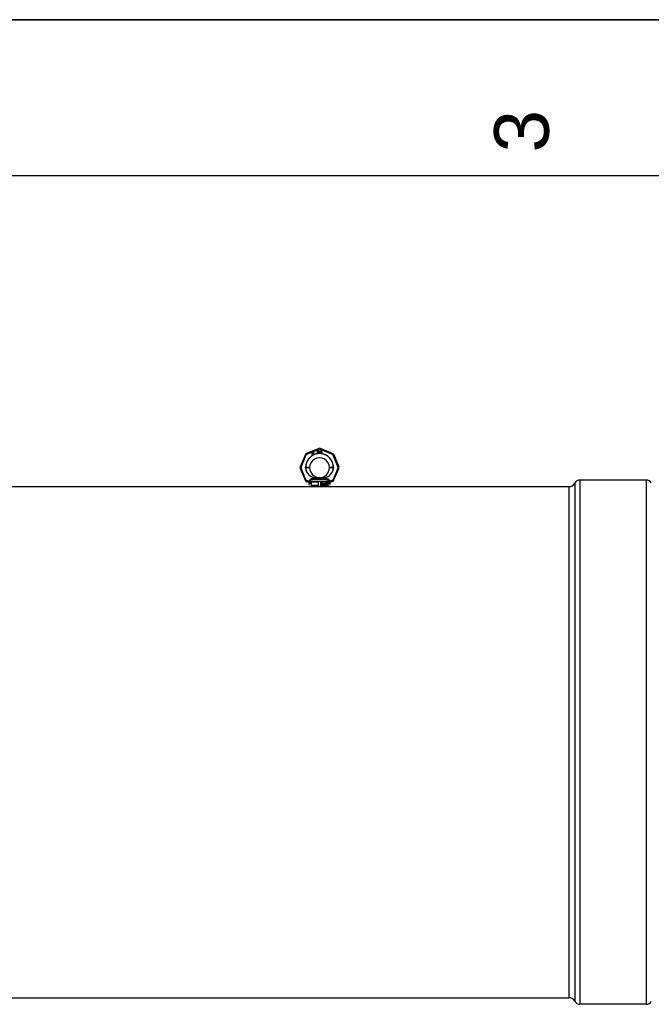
# Model space of a CAD drawing. Header units: millimetres. Extents: x 0 to 297, y 0 to 210.
# Tile 10 of 24: x 79 to 120, y 147 to 210. Entities that reach past the tile are written whole.
import ezdxf

# ---------------------------------------------------------------- set-up
doc = ezdxf.new("R2010")
doc.units = ezdxf.units.MM
doc.header["$LTSCALE"] = 16.335
doc.layers.get('0').update_dxf_attribs({"linetype": 'CONTINUOUS'})
doc.layers.add('001-M31079-X02', color=7, linetype='CONTINUOUS')
doc.layers.add('AXES_REF', color=7, linetype='CONTINUOUS')
doc.styles.add('TEXTSTYLE_2', font='arial.ttf')

# ---------------------------------------------------------------- blocks, each defined once
blk = doc.blocks.new('MARGEA4_BL0', base_point=(148.514, 105.014))
at = {"color": 7, "linetype": 'Continuous'}
for p, q in [((297.014, 210.014), (0.014, 210.014)), ((287.014, 200.014), (10.014, 200.014))]:
    blk.add_line(p, q, dxfattribs=at)
at = {"color": 7, "linetype": 'Continuous', "style": 'TEXTSTYLE_2', "oblique": 0.00002}
blk.add_text('3', height=3.5, rotation=90, dxfattribs=at).set_placement((113.139, 201.514))

msp = doc.modelspace()

# ---------------------------------------------------------------- linework, layer by layer
at = {"color": 7, "linetype": 'Continuous'}
for p, q in [((0, 210), (297, 210)), ((98.29, 180.112), (98.601, 180.112))]:
    msp.add_line(p, q, dxfattribs=at)
at = {"layer": '001-M31079-X02', "color": 9, "linetype": 'Continuous'}
for p, q in [((98.392, 182.561), (97.612, 182.238)), ((97.634, 182.187), (98.413, 182.51)), ((98.478, 182.51), (99.258, 182.187)), ((99.279, 182.238), (98.5, 182.561)), ((97.536, 182.161), (97.213, 181.382)), ((97.265, 181.362), (97.588, 182.142)), ((99.304, 182.142), (99.626, 181.362)), ((99.356, 182.161), (99.679, 181.382)), ((97.213, 181.274), (97.544, 180.473)), ((97.596, 180.499), (97.265, 181.297)), ((97.555, 181.326), (97.555, 181.336)), ((99.626, 181.297), (99.296, 180.499)), ((99.337, 181.336), (99.337, 181.326)), ((99.347, 180.473), (99.679, 181.274)), ((97.596, 180.44), (97.592, 180.44)), ((97.596, 180.499), (97.596, 180.44)), ((97.615, 180.499), (97.596, 180.499)), ((97.615, 180.44), (97.596, 180.44)), ((97.615, 180.499), (97.615, 180.44)), ((97.801, 180.437), (97.801, 180.419)), ((99.054, 180.439), (97.837, 180.439)), ((97.99, 180.578), (97.985, 180.619)), ((98.901, 180.578), (97.99, 180.578)), ((98.261, 180.647), (98.264, 180.606)), ((98.261, 180.647), (98.264, 180.606)), ((98.628, 180.606), (98.631, 180.647)), ((98.631, 180.647), (98.628, 180.606)), ((98.906, 180.619), (98.901, 180.578)), ((98.901, 180.578), (98.906, 180.619)), ((99.09, 180.419), (99.091, 180.437)), ((99.276, 180.499), (99.276, 180.44)), ((99.296, 180.499), (99.276, 180.499)), ((99.296, 180.44), (99.276, 180.44)), ((99.296, 180.499), (99.296, 180.44)), ((99.296, 180.44), (99.3, 180.44)), ((97.812, 180.271), (97.739, 180.271)), ((99.153, 180.271), (99.08, 180.271))]:
    msp.add_line(p, q, dxfattribs=at)
at = {"layer": '001-M31079-X02', "color": 7, "linetype": 'Continuous'}
for p, q in [((97.96, 182.275), (97.952, 182.176)), ((97.972, 182.282), (97.96, 182.275)), ((97.966, 182.184), (97.972, 182.254)), ((98.013, 182.211), (97.972, 182.282)), ((97.972, 182.254), (98.001, 182.204)), ((98.048, 182.273), (98.032, 182.264)), ((98.032, 182.264), (98.038, 182.253)), ((98.046, 182.3), (98.036, 182.294)), ((98.036, 182.294), (98.048, 182.273)), ((98.054, 182.263), (98.038, 182.253)), ((98.058, 182.279), (98.046, 182.3)), ((98.054, 182.263), (98.084, 182.211)), ((98.081, 182.292), (98.058, 182.279)), ((98.064, 182.269), (98.087, 182.282)), ((98.091, 182.222), (98.064, 182.269)), ((98.081, 182.292), (98.087, 182.282)), ((98.291, 182.411), (98.291, 182.269)), ((98.291, 182.411), (98.348, 182.411)), ((98.306, 182.269), (98.291, 182.269)), ((98.306, 182.351), (98.306, 182.396)), ((98.35, 182.396), (98.306, 182.396)), ((98.35, 182.351), (98.306, 182.351)), ((98.306, 182.333), (98.306, 182.269)), ((98.346, 182.333), (98.306, 182.333)), ((98.346, 182.333), (98.364, 182.269)), ((98.36, 182.408), (98.348, 182.411)), ((98.35, 182.396), (98.357, 182.393)), ((98.357, 182.354), (98.35, 182.351)), ((98.357, 182.393), (98.362, 182.387)), ((98.362, 182.36), (98.357, 182.354)), ((98.36, 182.408), (98.369, 182.399)), ((98.369, 182.345), (98.36, 182.339)), ((98.381, 182.269), (98.36, 182.339)), ((98.362, 182.387), (98.364, 182.378)), ((98.364, 182.369), (98.362, 182.36)), ((98.364, 182.378), (98.364, 182.369)), ((98.381, 182.269), (98.364, 182.269)), ((98.369, 182.399), (98.376, 182.387)), ((98.376, 182.357), (98.369, 182.345)), ((98.376, 182.387), (98.379, 182.378)), ((98.379, 182.366), (98.376, 182.357)), ((98.379, 182.378), (98.379, 182.366)), ((98.4, 182.411), (98.4, 182.318)), ((98.4, 182.411), (98.414, 182.411)), ((98.4, 182.318), (98.402, 182.303)), ((98.402, 182.303), (98.407, 182.291)), ((98.407, 182.291), (98.416, 182.279)), ((98.414, 182.411), (98.414, 182.318)), ((98.414, 182.318), (98.416, 182.306)), ((98.416, 182.306), (98.421, 182.297)), ((98.416, 182.279), (98.426, 182.272)), ((98.421, 182.297), (98.428, 182.291)), ((98.438, 182.269), (98.426, 182.272)), ((98.438, 182.288), (98.428, 182.291)), ((98.438, 182.288), (98.447, 182.288)), ((98.447, 182.269), (98.438, 182.269)), ((98.456, 182.291), (98.447, 182.288)), ((98.459, 182.272), (98.447, 182.269)), ((98.463, 182.297), (98.456, 182.291)), ((98.468, 182.279), (98.459, 182.272)), ((98.468, 182.306), (98.463, 182.297)), ((98.471, 182.318), (98.468, 182.306)), ((98.478, 182.291), (98.468, 182.279)), ((98.471, 182.411), (98.471, 182.318)), ((98.471, 182.411), (98.485, 182.411)), ((98.482, 182.303), (98.478, 182.291)), ((98.482, 182.303), (98.485, 182.318)), ((98.485, 182.411), (98.485, 182.318)), ((98.504, 182.411), (98.504, 182.269)), ((98.504, 182.411), (98.56, 182.411)), ((98.56, 182.269), (98.504, 182.269)), ((98.518, 182.288), (98.518, 182.393)), ((98.56, 182.393), (98.518, 182.393)), ((98.56, 182.288), (98.518, 182.288)), ((98.572, 182.408), (98.56, 182.411)), ((98.56, 182.393), (98.57, 182.39)), ((98.57, 182.291), (98.56, 182.288)), ((98.572, 182.272), (98.56, 182.269)), ((98.57, 182.39), (98.577, 182.384)), ((98.577, 182.297), (98.57, 182.291)), ((98.572, 182.408), (98.581, 182.402)), ((98.581, 182.279), (98.572, 182.272)), ((98.577, 182.384), (98.581, 182.375)), ((98.581, 182.306), (98.577, 182.297)), ((98.581, 182.402), (98.591, 182.39)), ((98.581, 182.375), (98.584, 182.363)), ((98.584, 182.318), (98.581, 182.306)), ((98.591, 182.291), (98.581, 182.279)), ((98.584, 182.363), (98.584, 182.318)), ((98.591, 182.39), (98.595, 182.378)), ((98.595, 182.303), (98.591, 182.291)), ((98.598, 182.363), (98.595, 182.378)), ((98.595, 182.303), (98.598, 182.318)), ((98.598, 182.363), (98.598, 182.318)), ((97.952, 182.176), (97.961, 182.16)), ((97.961, 182.16), (98.01, 182.189)), ((98.001, 182.204), (97.966, 182.184)), ((98.01, 182.189), (98.029, 182.155)), ((98.033, 182.223), (98.013, 182.211)), ((98.042, 182.207), (98.022, 182.196)), ((98.043, 182.159), (98.022, 182.196)), ((98.029, 182.155), (98.043, 182.155)), ((98.042, 182.207), (98.033, 182.223)), ((98.084, 182.211), (98.094, 182.203)), ((98.091, 182.222), (98.098, 182.215)), ((98.094, 182.203), (98.103, 182.201)), ((98.107, 182.213), (98.098, 182.215)), ((98.103, 182.201), (98.111, 182.202)), ((98.119, 182.217), (98.107, 182.213)), ((98.125, 182.206), (98.111, 182.202)), ((98.119, 182.217), (98.125, 182.206)), ((97.555, 181.336), (97.555, 181.326)), ((99.337, 181.326), (99.337, 181.336)), ((97.801, 180.437), (97.801, 180.419)), ((97.837, 180.439), (97.838, 180.42)), ((97.901, 180.394), (97.901, 180.182)), ((98.389, 180.394), (97.901, 180.394)), ((98.389, 180.182), (98.389, 180.394)), ((98.502, 180.394), (98.502, 180.182)), ((98.991, 180.394), (98.502, 180.394)), ((98.552, 180.24), (98.552, 180.339)), ((98.552, 180.339), (98.591, 180.339)), ((98.556, 180.24), (98.556, 180.339)), ((98.595, 180.336), (98.588, 180.339)), ((98.598, 180.336), (98.591, 180.339)), ((98.601, 180.33), (98.595, 180.336)), ((98.598, 180.336), (98.595, 180.336)), ((98.604, 180.33), (98.598, 180.336)), ((98.632, 180.332), (98.626, 180.324)), ((98.635, 180.332), (98.629, 180.324)), ((98.637, 180.336), (98.632, 180.332)), ((98.635, 180.332), (98.632, 180.332)), ((98.641, 180.336), (98.635, 180.332)), ((98.643, 180.339), (98.637, 180.336)), ((98.641, 180.336), (98.637, 180.336)), ((98.646, 180.339), (98.641, 180.336)), ((98.654, 180.339), (98.643, 180.339)), ((98.658, 180.336), (98.651, 180.339)), ((98.661, 180.336), (98.654, 180.339)), ((98.664, 180.33), (98.658, 180.336)), ((98.661, 180.336), (98.658, 180.336)), ((98.667, 180.33), (98.661, 180.336)), ((98.756, 180.24), (98.756, 180.339)), ((98.772, 180.339), (98.756, 180.339)), ((98.759, 180.339), (98.759, 180.24)), ((98.791, 180.25), (98.769, 180.339)), ((98.794, 180.25), (98.772, 180.339)), ((98.813, 180.339), (98.791, 180.25)), ((98.816, 180.339), (98.794, 180.25)), ((98.829, 180.339), (98.813, 180.339)), ((98.826, 180.339), (98.826, 180.24)), ((98.829, 180.24), (98.829, 180.339)), ((98.847, 180.332), (98.841, 180.324)), ((98.85, 180.332), (98.844, 180.324)), ((98.853, 180.336), (98.847, 180.332)), ((98.85, 180.332), (98.847, 180.332)), ((98.856, 180.336), (98.85, 180.332)), ((98.863, 180.339), (98.853, 180.336)), ((98.856, 180.336), (98.853, 180.336)), ((98.866, 180.339), (98.856, 180.336)), ((98.869, 180.339), (98.863, 180.339)), ((98.876, 180.336), (98.866, 180.339)), ((98.879, 180.336), (98.869, 180.339)), ((98.882, 180.332), (98.876, 180.336)), ((98.879, 180.336), (98.876, 180.336)), ((98.885, 180.332), (98.879, 180.336)), ((98.888, 180.324), (98.882, 180.332)), ((98.885, 180.332), (98.882, 180.332)), ((98.891, 180.324), (98.885, 180.332)), ((98.918, 180.336), (98.911, 180.33)), ((98.922, 180.336), (98.914, 180.33)), ((98.926, 180.339), (98.918, 180.336)), ((98.922, 180.336), (98.918, 180.336)), ((98.929, 180.339), (98.922, 180.336)), ((98.935, 180.339), (98.926, 180.339)), ((98.939, 180.336), (98.932, 180.339)), ((98.942, 180.336), (98.935, 180.339)), ((98.946, 180.33), (98.939, 180.336)), ((98.942, 180.336), (98.939, 180.336)), ((98.949, 180.33), (98.942, 180.336)), ((98.991, 180.182), (98.991, 180.394)), ((99.054, 180.439), (99.054, 180.42)), ((99.091, 180.437), (99.091, 180.419)), ((99.153, 180.112), (97.739, 180.112)), ((98.389, 180.182), (97.901, 180.182)), ((98.991, 180.182), (98.502, 180.182)), ((98.565, 180.24), (98.552, 180.24)), ((98.561, 180.328), (98.561, 180.296)), ((98.592, 180.328), (98.561, 180.328)), ((98.561, 180.296), (98.592, 180.296)), ((98.561, 180.284), (98.561, 180.24)), ((98.589, 180.284), (98.561, 180.284)), ((98.565, 180.296), (98.565, 180.328)), ((98.565, 180.284), (98.565, 180.24)), ((98.586, 180.284), (98.598, 180.24)), ((98.589, 180.328), (98.593, 180.326)), ((98.593, 180.299), (98.589, 180.296)), ((98.589, 180.284), (98.601, 180.24)), ((98.592, 180.328), (98.597, 180.326)), ((98.597, 180.299), (98.592, 180.296)), ((98.593, 180.326), (98.596, 180.322)), ((98.597, 180.326), (98.593, 180.326)), ((98.596, 180.303), (98.593, 180.299)), ((98.597, 180.299), (98.593, 180.299)), ((98.595, 180.288), (98.601, 180.292)), ((98.608, 180.24), (98.595, 180.288)), ((98.598, 180.288), (98.595, 180.288)), ((98.596, 180.322), (98.598, 180.315)), ((98.6, 180.322), (98.596, 180.322)), ((98.598, 180.309), (98.596, 180.303)), ((98.6, 180.303), (98.596, 180.303)), ((98.597, 180.326), (98.6, 180.322)), ((98.6, 180.303), (98.597, 180.299)), ((98.598, 180.309), (98.598, 180.315)), ((98.601, 180.315), (98.598, 180.315)), ((98.601, 180.309), (98.598, 180.309)), ((98.598, 180.288), (98.604, 180.292)), ((98.611, 180.24), (98.598, 180.288)), ((98.611, 180.24), (98.598, 180.24)), ((98.6, 180.322), (98.601, 180.315)), ((98.601, 180.309), (98.6, 180.303)), ((98.605, 180.322), (98.601, 180.33)), ((98.604, 180.33), (98.601, 180.33)), ((98.601, 180.315), (98.601, 180.309)), ((98.601, 180.292), (98.605, 180.301)), ((98.604, 180.292), (98.601, 180.292)), ((98.608, 180.322), (98.604, 180.33)), ((98.604, 180.292), (98.608, 180.301)), ((98.607, 180.315), (98.605, 180.322)), ((98.608, 180.322), (98.605, 180.322)), ((98.605, 180.301), (98.607, 180.307)), ((98.608, 180.301), (98.605, 180.301)), ((98.607, 180.315), (98.607, 180.307)), ((98.61, 180.315), (98.607, 180.315)), ((98.61, 180.307), (98.607, 180.307)), ((98.61, 180.315), (98.608, 180.322)), ((98.608, 180.301), (98.61, 180.307)), ((98.61, 180.315), (98.61, 180.307)), ((98.62, 180.267), (98.621, 180.259)), ((98.632, 180.267), (98.62, 180.267)), ((98.621, 180.259), (98.626, 180.248)), ((98.625, 180.259), (98.621, 180.259)), ((98.623, 180.267), (98.625, 180.259)), ((98.626, 180.324), (98.624, 180.315)), ((98.624, 180.307), (98.624, 180.315)), ((98.627, 180.315), (98.624, 180.315)), ((98.624, 180.307), (98.626, 180.299)), ((98.627, 180.307), (98.624, 180.307)), ((98.625, 180.259), (98.629, 180.248)), ((98.629, 180.324), (98.626, 180.324)), ((98.626, 180.299), (98.632, 180.29)), ((98.629, 180.299), (98.626, 180.299)), ((98.626, 180.248), (98.633, 180.242)), ((98.629, 180.248), (98.626, 180.248)), ((98.629, 180.324), (98.627, 180.315)), ((98.627, 180.315), (98.627, 180.307)), ((98.627, 180.307), (98.629, 180.299)), ((98.629, 180.299), (98.635, 180.29)), ((98.63, 180.261), (98.629, 180.267)), ((98.629, 180.248), (98.636, 180.242)), ((98.634, 180.254), (98.63, 180.261)), ((98.633, 180.261), (98.63, 180.261)), ((98.632, 180.29), (98.637, 180.286)), ((98.635, 180.29), (98.632, 180.29)), ((98.633, 180.261), (98.632, 180.267)), ((98.633, 180.313), (98.634, 180.32)), ((98.633, 180.313), (98.633, 180.309)), ((98.636, 180.313), (98.633, 180.313)), ((98.634, 180.303), (98.633, 180.309)), ((98.636, 180.309), (98.633, 180.309)), ((98.638, 180.254), (98.633, 180.261)), ((98.633, 180.242), (98.64, 180.24)), ((98.636, 180.242), (98.633, 180.242)), ((98.634, 180.32), (98.639, 180.324)), ((98.638, 180.32), (98.634, 180.32)), ((98.639, 180.299), (98.634, 180.303)), ((98.638, 180.303), (98.634, 180.303)), ((98.64, 180.252), (98.634, 180.254)), ((98.638, 180.254), (98.634, 180.254)), ((98.635, 180.29), (98.641, 180.286)), ((98.636, 180.313), (98.638, 180.32)), ((98.636, 180.309), (98.636, 180.313)), ((98.638, 180.303), (98.636, 180.309)), ((98.636, 180.242), (98.644, 180.24)), ((98.637, 180.286), (98.643, 180.284)), ((98.641, 180.286), (98.637, 180.286)), ((98.638, 180.32), (98.642, 180.324)), ((98.642, 180.299), (98.638, 180.303)), ((98.644, 180.252), (98.638, 180.254)), ((98.639, 180.324), (98.643, 180.326)), ((98.642, 180.324), (98.639, 180.324)), ((98.643, 180.296), (98.639, 180.299)), ((98.642, 180.299), (98.639, 180.299)), ((98.655, 180.252), (98.64, 180.252)), ((98.655, 180.24), (98.64, 180.24)), ((98.641, 180.286), (98.646, 180.284)), ((98.642, 180.324), (98.646, 180.326)), ((98.646, 180.296), (98.642, 180.299)), ((98.655, 180.326), (98.643, 180.326)), ((98.655, 180.296), (98.643, 180.296)), ((98.655, 180.284), (98.643, 180.284)), ((98.652, 180.326), (98.656, 180.324)), ((98.659, 180.294), (98.652, 180.296)), ((98.652, 180.284), (98.658, 180.282)), ((98.658, 180.254), (98.652, 180.252)), ((98.652, 180.24), (98.659, 180.242)), ((98.655, 180.326), (98.66, 180.324)), ((98.663, 180.294), (98.655, 180.296)), ((98.655, 180.284), (98.661, 180.282)), ((98.661, 180.254), (98.655, 180.252)), ((98.655, 180.24), (98.663, 180.242)), ((98.656, 180.324), (98.659, 180.32)), ((98.66, 180.324), (98.656, 180.324)), ((98.658, 180.282), (98.662, 180.277)), ((98.661, 180.282), (98.658, 180.282)), ((98.662, 180.259), (98.658, 180.254)), ((98.661, 180.254), (98.658, 180.254)), ((98.659, 180.32), (98.661, 180.315)), ((98.663, 180.32), (98.659, 180.32)), ((98.665, 180.29), (98.659, 180.294)), ((98.663, 180.294), (98.659, 180.294)), ((98.659, 180.242), (98.665, 180.246)), ((98.663, 180.242), (98.659, 180.242)), ((98.66, 180.324), (98.663, 180.32)), ((98.661, 180.315), (98.673, 180.315)), ((98.661, 180.282), (98.666, 180.277)), ((98.666, 180.259), (98.661, 180.254)), ((98.662, 180.277), (98.665, 180.271)), ((98.666, 180.277), (98.662, 180.277)), ((98.665, 180.265), (98.662, 180.259)), ((98.666, 180.259), (98.662, 180.259)), ((98.663, 180.32), (98.664, 180.315)), ((98.668, 180.29), (98.663, 180.294)), ((98.663, 180.242), (98.668, 180.246)), ((98.668, 180.322), (98.664, 180.33)), ((98.667, 180.33), (98.664, 180.33)), ((98.671, 180.282), (98.665, 180.29)), ((98.668, 180.29), (98.665, 180.29)), ((98.665, 180.265), (98.665, 180.271)), ((98.668, 180.271), (98.665, 180.271)), ((98.668, 180.265), (98.665, 180.265)), ((98.665, 180.246), (98.671, 180.254)), ((98.668, 180.246), (98.665, 180.246)), ((98.666, 180.277), (98.668, 180.271)), ((98.668, 180.265), (98.666, 180.259)), ((98.671, 180.322), (98.667, 180.33)), ((98.67, 180.315), (98.668, 180.322)), ((98.671, 180.322), (98.668, 180.322)), ((98.674, 180.282), (98.668, 180.29)), ((98.668, 180.271), (98.668, 180.265)), ((98.668, 180.246), (98.674, 180.254)), ((98.673, 180.315), (98.671, 180.322)), ((98.674, 180.273), (98.671, 180.282)), ((98.674, 180.282), (98.671, 180.282)), ((98.671, 180.254), (98.674, 180.263)), ((98.674, 180.254), (98.671, 180.254)), ((98.677, 180.273), (98.674, 180.282)), ((98.674, 180.273), (98.674, 180.263)), ((98.677, 180.273), (98.674, 180.273)), ((98.674, 180.254), (98.677, 180.263)), ((98.677, 180.263), (98.674, 180.263)), ((98.677, 180.263), (98.677, 180.273)), ((98.768, 180.24), (98.756, 180.24)), ((98.765, 180.317), (98.765, 180.24)), ((98.765, 180.317), (98.785, 180.24)), ((98.768, 180.317), (98.765, 180.317)), ((98.768, 180.24), (98.768, 180.317)), ((98.768, 180.317), (98.788, 180.24)), ((98.8, 180.24), (98.785, 180.24)), ((98.794, 180.25), (98.791, 180.25)), ((98.797, 180.24), (98.817, 180.317)), ((98.8, 180.24), (98.821, 180.317)), ((98.817, 180.24), (98.817, 180.317)), ((98.821, 180.317), (98.817, 180.317)), ((98.829, 180.24), (98.817, 180.24)), ((98.821, 180.317), (98.821, 180.24)), ((98.838, 180.263), (98.839, 180.256)), ((98.848, 180.263), (98.838, 180.263)), ((98.841, 180.324), (98.839, 180.315)), ((98.85, 180.315), (98.839, 180.315)), ((98.839, 180.256), (98.842, 180.25)), ((98.843, 180.256), (98.839, 180.256)), ((98.844, 180.324), (98.841, 180.324)), ((98.841, 180.263), (98.843, 180.256)), ((98.842, 180.25), (98.847, 180.246)), ((98.846, 180.25), (98.842, 180.25)), ((98.844, 180.324), (98.843, 180.315)), ((98.843, 180.256), (98.846, 180.25)), ((98.847, 180.259), (98.845, 180.263)), ((98.846, 180.25), (98.85, 180.246)), ((98.847, 180.315), (98.85, 180.322)), ((98.85, 180.254), (98.847, 180.259)), ((98.85, 180.259), (98.847, 180.259)), ((98.847, 180.246), (98.853, 180.242)), ((98.85, 180.246), (98.847, 180.246)), ((98.85, 180.259), (98.848, 180.263)), ((98.85, 180.322), (98.854, 180.326)), ((98.85, 180.315), (98.853, 180.322)), ((98.853, 180.322), (98.85, 180.322)), ((98.853, 180.254), (98.85, 180.259)), ((98.853, 180.252), (98.85, 180.254)), ((98.853, 180.254), (98.85, 180.254)), ((98.85, 180.246), (98.856, 180.242)), ((98.853, 180.322), (98.857, 180.326)), ((98.856, 180.252), (98.853, 180.254)), ((98.86, 180.25), (98.853, 180.252)), ((98.856, 180.252), (98.853, 180.252)), ((98.853, 180.242), (98.858, 180.24)), ((98.856, 180.242), (98.853, 180.242)), ((98.854, 180.326), (98.861, 180.328)), ((98.857, 180.326), (98.854, 180.326)), ((98.863, 180.25), (98.856, 180.252)), ((98.856, 180.242), (98.862, 180.24)), ((98.857, 180.326), (98.865, 180.328)), ((98.873, 180.24), (98.858, 180.24)), ((98.872, 180.25), (98.86, 180.25)), ((98.87, 180.328), (98.861, 180.328)), ((98.861, 180.286), (98.861, 180.294)), ((98.87, 180.294), (98.861, 180.294)), ((98.87, 180.286), (98.861, 180.286)), ((98.865, 180.294), (98.865, 180.286)), ((98.867, 180.328), (98.874, 180.326)), ((98.876, 180.299), (98.867, 180.294)), ((98.867, 180.286), (98.876, 180.284)), ((98.876, 180.252), (98.869, 180.25)), ((98.87, 180.328), (98.878, 180.326)), ((98.879, 180.299), (98.87, 180.294)), ((98.87, 180.286), (98.879, 180.284)), ((98.87, 180.24), (98.876, 180.242)), ((98.879, 180.252), (98.872, 180.25)), ((98.873, 180.24), (98.879, 180.242)), ((98.874, 180.326), (98.879, 180.322)), ((98.878, 180.326), (98.874, 180.326)), ((98.879, 180.303), (98.876, 180.299)), ((98.879, 180.299), (98.876, 180.299)), ((98.876, 180.284), (98.88, 180.28)), ((98.879, 180.284), (98.876, 180.284)), ((98.879, 180.254), (98.876, 180.252)), ((98.879, 180.252), (98.876, 180.252)), ((98.876, 180.242), (98.882, 180.246)), ((98.879, 180.242), (98.876, 180.242)), ((98.878, 180.326), (98.882, 180.322)), ((98.879, 180.322), (98.882, 180.315)), ((98.882, 180.322), (98.879, 180.322)), ((98.882, 180.311), (98.879, 180.303)), ((98.882, 180.303), (98.879, 180.299)), ((98.882, 180.303), (98.879, 180.303)), ((98.879, 180.29), (98.885, 180.296)), ((98.886, 180.286), (98.879, 180.29)), ((98.882, 180.29), (98.879, 180.29)), ((98.879, 180.284), (98.884, 180.28)), ((98.882, 180.259), (98.879, 180.254)), ((98.882, 180.254), (98.879, 180.252)), ((98.882, 180.254), (98.879, 180.254)), ((98.879, 180.242), (98.885, 180.246)), ((98.88, 180.28), (98.883, 180.271)), ((98.884, 180.28), (98.88, 180.28)), ((98.882, 180.322), (98.885, 180.315)), ((98.882, 180.311), (98.882, 180.315)), ((98.885, 180.315), (98.882, 180.315)), ((98.885, 180.311), (98.882, 180.303)), ((98.885, 180.311), (98.882, 180.311)), ((98.882, 180.29), (98.888, 180.296)), ((98.889, 180.286), (98.882, 180.29)), ((98.883, 180.263), (98.882, 180.259)), ((98.885, 180.259), (98.882, 180.254)), ((98.885, 180.259), (98.882, 180.259)), ((98.882, 180.246), (98.886, 180.25)), ((98.885, 180.246), (98.882, 180.246)), ((98.883, 180.263), (98.883, 180.271)), ((98.887, 180.271), (98.883, 180.271)), ((98.887, 180.263), (98.883, 180.263)), ((98.884, 180.28), (98.887, 180.271)), ((98.885, 180.315), (98.885, 180.311)), ((98.885, 180.296), (98.888, 180.303)), ((98.888, 180.296), (98.885, 180.296)), ((98.887, 180.263), (98.885, 180.259)), ((98.885, 180.246), (98.889, 180.25)), ((98.889, 180.28), (98.886, 180.286)), ((98.889, 180.286), (98.886, 180.286)), ((98.886, 180.25), (98.889, 180.256)), ((98.889, 180.25), (98.886, 180.25)), ((98.887, 180.271), (98.887, 180.263)), ((98.889, 180.315), (98.888, 180.324)), ((98.891, 180.324), (98.888, 180.324)), ((98.888, 180.303), (98.889, 180.311)), ((98.888, 180.296), (98.891, 180.303)), ((98.891, 180.303), (98.888, 180.303)), ((98.889, 180.315), (98.889, 180.311)), ((98.892, 180.315), (98.889, 180.315)), ((98.892, 180.311), (98.889, 180.311)), ((98.892, 180.28), (98.889, 180.286)), ((98.891, 180.271), (98.889, 180.28)), ((98.892, 180.28), (98.889, 180.28)), ((98.889, 180.256), (98.891, 180.263)), ((98.889, 180.25), (98.892, 180.256)), ((98.889, 180.256), (98.892, 180.256)), ((98.892, 180.315), (98.891, 180.324)), ((98.891, 180.303), (98.892, 180.311)), ((98.891, 180.271), (98.891, 180.263)), ((98.894, 180.271), (98.891, 180.271)), ((98.894, 180.263), (98.891, 180.263)), ((98.892, 180.311), (98.892, 180.315)), ((98.894, 180.271), (98.892, 180.28)), ((98.892, 180.256), (98.894, 180.263)), ((98.894, 180.263), (98.894, 180.271)), ((98.904, 180.311), (98.902, 180.296)), ((98.902, 180.282), (98.902, 180.296)), ((98.906, 180.296), (98.902, 180.296)), ((98.902, 180.282), (98.904, 180.267)), ((98.906, 180.282), (98.902, 180.282)), ((98.907, 180.322), (98.904, 180.311)), ((98.907, 180.311), (98.904, 180.311)), ((98.904, 180.267), (98.907, 180.256)), ((98.907, 180.267), (98.904, 180.267)), ((98.907, 180.311), (98.906, 180.296)), ((98.906, 180.296), (98.906, 180.282)), ((98.906, 180.282), (98.907, 180.267)), ((98.911, 180.33), (98.907, 180.322)), ((98.91, 180.322), (98.907, 180.311)), ((98.91, 180.322), (98.907, 180.322)), ((98.907, 180.267), (98.91, 180.256)), ((98.907, 180.256), (98.911, 180.248)), ((98.91, 180.256), (98.907, 180.256)), ((98.914, 180.33), (98.91, 180.322)), ((98.91, 180.296), (98.911, 180.309)), ((98.918, 180.301), (98.91, 180.292)), ((98.91, 180.296), (98.91, 180.292)), ((98.913, 180.296), (98.91, 180.296)), ((98.913, 180.292), (98.91, 180.292)), ((98.91, 180.256), (98.914, 180.248)), ((98.914, 180.33), (98.911, 180.33)), ((98.911, 180.309), (98.913, 180.315)), ((98.914, 180.309), (98.911, 180.309)), ((98.911, 180.275), (98.913, 180.282)), ((98.911, 180.275), (98.911, 180.269)), ((98.914, 180.275), (98.911, 180.275)), ((98.913, 180.263), (98.911, 180.269)), ((98.914, 180.269), (98.911, 180.269)), ((98.911, 180.248), (98.918, 180.242)), ((98.914, 180.248), (98.911, 180.248)), ((98.913, 180.315), (98.915, 180.322)), ((98.916, 180.315), (98.913, 180.315)), ((98.913, 180.296), (98.914, 180.309)), ((98.922, 180.301), (98.913, 180.292)), ((98.913, 180.292), (98.913, 180.296)), ((98.913, 180.282), (98.915, 180.286)), ((98.916, 180.282), (98.913, 180.282)), ((98.915, 180.256), (98.913, 180.263)), ((98.916, 180.263), (98.913, 180.263)), ((98.914, 180.309), (98.916, 180.315)), ((98.914, 180.275), (98.916, 180.282)), ((98.914, 180.269), (98.914, 180.275)), ((98.916, 180.263), (98.914, 180.269)), ((98.914, 180.248), (98.922, 180.242)), ((98.915, 180.322), (98.92, 180.326)), ((98.919, 180.322), (98.915, 180.322)), ((98.915, 180.286), (98.92, 180.29)), ((98.919, 180.286), (98.915, 180.286)), ((98.92, 180.252), (98.915, 180.256)), ((98.919, 180.256), (98.915, 180.256)), ((98.916, 180.315), (98.919, 180.322)), ((98.916, 180.282), (98.919, 180.286)), ((98.919, 180.256), (98.916, 180.263)), ((98.926, 180.303), (98.918, 180.301)), ((98.922, 180.301), (98.918, 180.301)), ((98.918, 180.242), (98.926, 180.24)), ((98.922, 180.242), (98.918, 180.242)), ((98.919, 180.322), (98.923, 180.326)), ((98.919, 180.286), (98.923, 180.29)), ((98.923, 180.252), (98.919, 180.256)), ((98.92, 180.326), (98.924, 180.328)), ((98.923, 180.326), (98.92, 180.326)), ((98.92, 180.29), (98.924, 180.292)), ((98.923, 180.29), (98.92, 180.29)), ((98.924, 180.25), (98.92, 180.252)), ((98.923, 180.252), (98.92, 180.252)), ((98.929, 180.303), (98.922, 180.301)), ((98.922, 180.242), (98.929, 180.24)), ((98.923, 180.326), (98.927, 180.328)), ((98.923, 180.29), (98.927, 180.292)), ((98.927, 180.25), (98.923, 180.252)), ((98.936, 180.328), (98.924, 180.328)), ((98.938, 180.292), (98.924, 180.292)), ((98.938, 180.25), (98.924, 180.25)), ((98.936, 180.303), (98.926, 180.303)), ((98.936, 180.24), (98.926, 180.24)), ((98.933, 180.328), (98.937, 180.326)), ((98.94, 180.301), (98.933, 180.303)), ((98.933, 180.24), (98.94, 180.242)), ((98.934, 180.292), (98.939, 180.29)), ((98.939, 180.252), (98.934, 180.25)), ((98.936, 180.328), (98.941, 180.326)), ((98.944, 180.301), (98.936, 180.303)), ((98.936, 180.24), (98.944, 180.242)), ((98.937, 180.326), (98.942, 180.322)), ((98.941, 180.326), (98.937, 180.326)), ((98.938, 180.292), (98.942, 180.29)), ((98.942, 180.252), (98.938, 180.25)), ((98.939, 180.29), (98.943, 180.286)), ((98.942, 180.29), (98.939, 180.29)), ((98.943, 180.256), (98.939, 180.252)), ((98.942, 180.252), (98.939, 180.252)), ((98.948, 180.294), (98.94, 180.301)), ((98.944, 180.301), (98.94, 180.301)), ((98.94, 180.242), (98.948, 180.248)), ((98.944, 180.242), (98.94, 180.242)), ((98.941, 180.326), (98.945, 180.322)), ((98.942, 180.322), (98.945, 180.315)), ((98.945, 180.322), (98.942, 180.322)), ((98.942, 180.29), (98.947, 180.286)), ((98.947, 180.256), (98.942, 180.252)), ((98.943, 180.286), (98.946, 180.282)), ((98.947, 180.286), (98.943, 180.286)), ((98.946, 180.263), (98.943, 180.256)), ((98.947, 180.256), (98.943, 180.256)), ((98.951, 180.294), (98.944, 180.301)), ((98.944, 180.242), (98.951, 180.248)), ((98.945, 180.322), (98.948, 180.315)), ((98.955, 180.315), (98.945, 180.315)), ((98.951, 180.322), (98.946, 180.33)), ((98.949, 180.33), (98.946, 180.33)), ((98.946, 180.282), (98.948, 180.275)), ((98.949, 180.282), (98.946, 180.282)), ((98.948, 180.269), (98.946, 180.263)), ((98.949, 180.263), (98.946, 180.263)), ((98.947, 180.286), (98.949, 180.282)), ((98.949, 180.263), (98.947, 180.256)), ((98.952, 180.288), (98.948, 180.294)), ((98.948, 180.294), (98.951, 180.294)), ((98.948, 180.269), (98.948, 180.275)), ((98.948, 180.275), (98.951, 180.275)), ((98.951, 180.269), (98.948, 180.269)), ((98.948, 180.248), (98.952, 180.256)), ((98.951, 180.248), (98.948, 180.248)), ((98.954, 180.322), (98.949, 180.33)), ((98.949, 180.282), (98.951, 180.275)), ((98.951, 180.269), (98.949, 180.263)), ((98.952, 180.315), (98.951, 180.322)), ((98.954, 180.322), (98.951, 180.322)), ((98.955, 180.288), (98.951, 180.294)), ((98.951, 180.275), (98.951, 180.269)), ((98.951, 180.248), (98.955, 180.256)), ((98.955, 180.277), (98.952, 180.288)), ((98.955, 180.288), (98.952, 180.288)), ((98.952, 180.256), (98.955, 180.267)), ((98.955, 180.256), (98.952, 180.256)), ((98.955, 180.315), (98.954, 180.322)), ((98.958, 180.277), (98.955, 180.288)), ((98.955, 180.277), (98.955, 180.267)), ((98.958, 180.277), (98.955, 180.277)), ((98.955, 180.256), (98.958, 180.267)), ((98.958, 180.267), (98.955, 180.267)), ((98.958, 180.267), (98.958, 180.277))]:
    msp.add_line(p, q, dxfattribs=at)
at = {"layer": '001-M31079-X02', "color": 9, "linetype": 'Continuous'}
for centre, radius, start, end in [((97.666, 182.107), 0.141, 112.5, 157.5), ((98.446, 181.336), 0.891, 359.99992, 180.00008), ((98.446, 182.43), 0.141, 67.5, 112.5), ((98.446, 182.432), 0.0849, 67.50271, 112.49729), ((99.225, 182.107), 0.141, 22.5, 67.5), ((97.666, 182.109), 0.0849, 112.50271, 157.49729), ((99.225, 182.109), 0.0849, 22.50268, 67.49732), ((97.344, 181.328), 0.141, 157.5, 202.5), ((97.344, 181.33), 0.0849, 157.50268, 202.49732), ((98.446, 181.328), 0.636, 180.6298, 359.3702), ((99.548, 181.33), 0.0849, 337.50268, 22.49732), ((99.548, 181.328), 0.141, 337.5, 22.5), ((97.596, 180.497), 0.0566, 202.5, 270), ((98.446, 258.61), 77.963, 269.86427, 270.13573), ((99.296, 180.497), 0.0566, 270, 337.5)]:
    msp.add_arc(centre, radius, start, end, dxfattribs=at)
at = {"layer": '001-M31079-X02', "color": 7, "linetype": 'Continuous'}
for centre, radius, start, end in [((98.446, 181.328), 0.636, 359.3702, 180.6298), ((98.446, 181.336), 0.891, 180.00008, 180.6298), ((98.446, 181.336), 0.891, 359.3702, 359.99992)]:
    msp.add_arc(centre, radius, start, end, dxfattribs=at)
for points, knots in [([(99.337, 181.336), (99.337, 181.363), (99.334, 181.416), (99.324, 181.496), (99.306, 181.574), (99.281, 181.65), (99.25, 181.723), (99.212, 181.794), (99.168, 181.861), (99.118, 181.923), (99.062, 181.981), (99.002, 182.034), (98.937, 182.081), (98.869, 182.122), (98.796, 182.157), (98.721, 182.185), (98.644, 182.206), (98.566, 182.22), (98.486, 182.228), (98.406, 182.228), (98.326, 182.22), (98.247, 182.206), (98.17, 182.185), (98.095, 182.157), (98.023, 182.122), (97.954, 182.081), (97.89, 182.034), (97.829, 181.981), (97.774, 181.923), (97.724, 181.861), (97.68, 181.794), (97.642, 181.723), (97.611, 181.65), (97.586, 181.574), (97.568, 181.496), (97.557, 181.416), (97.555, 181.363), (97.555, 181.336)], [0, 0, 0, 0, 0.028575, 0.057156, 0.085737, 0.114317, 0.142895, 0.171472, 0.200048, 0.228622, 0.257194, 0.285764, 0.314333, 0.342901, 0.371466, 0.400031, 0.428594, 0.457157, 0.485719, 0.514281, 0.542844, 0.571406, 0.59997, 0.628535, 0.6571, 0.685667, 0.714236, 0.742807, 0.771379, 0.799953, 0.828529, 0.857106, 0.885684, 0.914264, 0.942844, 0.971426, 1, 1, 1, 1]), ([(97.555, 181.326), (97.555, 181.308), (97.557, 181.27), (97.566, 181.214), (97.58, 181.157), (97.6, 181.101), (97.626, 181.046), (97.657, 180.993), (97.694, 180.941), (97.736, 180.893), (97.783, 180.847), (97.835, 180.805), (97.892, 180.767), (97.954, 180.733), (98.021, 180.704), (98.094, 180.679), (98.175, 180.659), (98.231, 180.65), (98.261, 180.647)], [0, 0, 0, 0, 0.052181, 0.105354, 0.159651, 0.215126, 0.271704, 0.32921, 0.387812, 0.447543, 0.508501, 0.570744, 0.634508, 0.700129, 0.768169, 0.839498, 0.915758, 1, 1, 1, 1]), ([(98.631, 180.647), (98.66, 180.65), (98.717, 180.659), (98.798, 180.679), (98.871, 180.704), (98.938, 180.733), (99, 180.767), (99.057, 180.805), (99.109, 180.847), (99.156, 180.893), (99.198, 180.941), (99.235, 180.993), (99.266, 181.046), (99.291, 181.101), (99.311, 181.157), (99.326, 181.214), (99.334, 181.27), (99.337, 181.308), (99.337, 181.326)], [0, 0, 0, 0, 0.084241, 0.160502, 0.23183, 0.299871, 0.365492, 0.429256, 0.491499, 0.552457, 0.612188, 0.67079, 0.728296, 0.784874, 0.84035, 0.894647, 0.94782, 1, 1, 1, 1]), ([(97.801, 180.437), (97.801, 180.444), (97.801, 180.458), (97.805, 180.478), (97.811, 180.497), (97.82, 180.517), (97.831, 180.535), (97.845, 180.552), (97.862, 180.568), (97.881, 180.583), (97.903, 180.595), (97.928, 180.606), (97.956, 180.614), (97.975, 180.618), (97.985, 180.619)], [0, 0, 0, 0, 0.071456, 0.143201, 0.215645, 0.289352, 0.3649, 0.44284, 0.523767, 0.608375, 0.697396, 0.791631, 0.892104, 1, 1, 1, 1]), ([(97.985, 180.619), (98.018, 180.623), (98.081, 180.63), (98.173, 180.64), (98.232, 180.645), (98.261, 180.647)], [0, 0, 0, 0, 0.352866, 0.686157, 1, 1, 1, 1]), ([(98.631, 180.647), (98.659, 180.645), (98.719, 180.64), (98.811, 180.63), (98.874, 180.623), (98.906, 180.619)], [0, 0, 0, 0, 0.313843, 0.647134, 1, 1, 1, 1]), ([(99.276, 180.499), (99.268, 180.499), (99.25, 180.498), (99.225, 180.494), (99.199, 180.487), (99.174, 180.478), (99.151, 180.466), (99.129, 180.452), (99.108, 180.437), (99.096, 180.425), (99.09, 180.419)], [0, 0, 0, 0, 0.124494, 0.250195, 0.376575, 0.50318, 0.629613, 0.755198, 0.878796, 1, 1, 1, 1])]:
    msp.add_open_spline(points, degree=3, knots=knots, dxfattribs=at)
at = {"layer": '001-M31079-X02', "color": 9, "linetype": 'Continuous'}
for points, knots in [([(97.634, 182.187), (97.633, 182.19), (97.63, 182.196), (97.627, 182.205), (97.623, 182.213), (97.62, 182.22), (97.618, 182.226), (97.616, 182.231), (97.614, 182.234), (97.613, 182.238), (97.612, 182.238)], [0, 0, 0, 0, 0.175076, 0.344129, 0.50221, 0.644702, 0.767443, 0.866847, 0.940017, 1, 1, 1, 1]), ([(98.392, 182.561), (98.393, 182.561), (98.393, 182.557), (98.395, 182.554), (98.397, 182.549), (98.4, 182.543), (98.403, 182.535), (98.406, 182.528), (98.41, 182.519), (98.412, 182.513), (98.413, 182.51)], [0, 0, 0, 0, 0.059983, 0.133152, 0.232556, 0.355295, 0.497786, 0.655866, 0.824917, 1, 1, 1, 1]), ([(98.478, 182.51), (98.48, 182.513), (98.482, 182.519), (98.486, 182.528), (98.489, 182.535), (98.492, 182.543), (98.495, 182.549), (98.497, 182.554), (98.499, 182.557), (98.499, 182.561), (98.5, 182.561)], [0, 0, 0, 0, 0.175075, 0.344128, 0.502209, 0.644701, 0.767442, 0.866847, 0.940017, 1, 1, 1, 1]), ([(99.279, 182.238), (99.278, 182.238), (99.278, 182.234), (99.276, 182.231), (99.274, 182.226), (99.271, 182.22), (99.268, 182.213), (99.265, 182.205), (99.261, 182.196), (99.259, 182.19), (99.258, 182.187)], [0, 0, 0, 0, 0.059982, 0.133151, 0.232555, 0.355294, 0.497785, 0.655865, 0.824916, 1, 1, 1, 1]), ([(97.536, 182.161), (97.536, 182.162), (97.54, 182.16), (97.543, 182.159), (97.549, 182.157), (97.555, 182.155), (97.562, 182.152), (97.571, 182.149), (97.579, 182.145), (97.585, 182.143), (97.588, 182.142)], [0, 0, 0, 0, 0.060939, 0.13446, 0.234172, 0.357122, 0.499648, 0.657498, 0.82596, 1, 1, 1, 1]), ([(99.356, 182.161), (99.355, 182.162), (99.352, 182.16), (99.348, 182.159), (99.343, 182.157), (99.337, 182.155), (99.329, 182.152), (99.321, 182.149), (99.313, 182.145), (99.307, 182.143), (99.304, 182.142)], [0, 0, 0, 0, 0.060939, 0.13446, 0.234172, 0.357122, 0.499648, 0.657499, 0.82596, 1, 1, 1, 1]), ([(99.356, 182.161), (99.355, 182.162), (99.352, 182.16), (99.349, 182.159), (99.343, 182.157), (99.337, 182.155), (99.33, 182.152), (99.322, 182.149), (99.313, 182.145), (99.307, 182.143), (99.304, 182.142)], [0, 0, 0, 0, 0.059962, 0.129537, 0.22549, 0.345334, 0.487774, 0.647015, 0.821798, 1, 1, 1, 1]), ([(97.265, 181.362), (97.262, 181.363), (97.256, 181.366), (97.248, 181.369), (97.24, 181.373), (97.232, 181.375), (97.226, 181.378), (97.221, 181.38), (97.217, 181.381), (97.213, 181.383), (97.213, 181.382)], [0, 0, 0, 0, 0.174033, 0.342496, 0.500347, 0.642875, 0.765826, 0.865539, 0.93906, 1, 1, 1, 1]), ([(97.265, 181.297), (97.262, 181.296), (97.256, 181.293), (97.247, 181.29), (97.239, 181.286), (97.232, 181.283), (97.225, 181.28), (97.22, 181.278), (97.217, 181.276), (97.213, 181.275), (97.213, 181.274)], [0, 0, 0, 0, 0.172813, 0.340679, 0.498422, 0.641178, 0.764549, 0.864741, 0.938687, 1, 1, 1, 1]), ([(97.809, 181.328), (97.809, 181.33), (97.8, 181.329), (97.793, 181.331), (97.78, 181.332), (97.765, 181.333), (97.747, 181.333), (97.726, 181.334), (97.702, 181.335), (97.676, 181.335), (97.647, 181.336), (97.617, 181.336), (97.586, 181.336), (97.565, 181.336), (97.555, 181.336)], [0, 0, 0, 0, 0.02982, 0.064811, 0.111629, 0.171497, 0.24316, 0.326315, 0.419777, 0.524502, 0.635428, 0.753215, 0.877723, 1, 1, 1, 1]), ([(97.555, 181.336), (97.565, 181.336), (97.585, 181.336), (97.615, 181.336), (97.644, 181.336), (97.671, 181.335), (97.696, 181.335), (97.72, 181.334), (97.742, 181.334), (97.761, 181.333), (97.777, 181.332), (97.791, 181.331), (97.8, 181.329), (97.809, 181.331), (97.809, 181.328)], [0, 0, 0, 0, 0.119326, 0.238323, 0.350682, 0.456135, 0.557526, 0.651234, 0.73688, 0.812698, 0.878047, 0.929721, 0.967962, 1, 1, 1, 1]), ([(97.809, 181.321), (97.809, 181.321), (97.807, 181.322), (97.805, 181.322), (97.799, 181.323), (97.791, 181.324), (97.78, 181.324), (97.761, 181.325), (97.732, 181.326), (97.692, 181.327), (97.648, 181.327), (97.601, 181.327), (97.57, 181.327), (97.555, 181.326)], [0, 0, 0, 0, 0.005058, 0.018175, 0.04048, 0.072438, 0.114288, 0.165848, 0.296077, 0.455866, 0.634352, 0.819401, 1, 1, 1, 1]), ([(97.555, 181.326), (97.57, 181.327), (97.601, 181.327), (97.648, 181.327), (97.692, 181.327), (97.732, 181.326), (97.761, 181.325), (97.78, 181.324), (97.791, 181.324), (97.799, 181.323), (97.805, 181.322), (97.807, 181.322), (97.809, 181.321), (97.809, 181.321)], [0, 0, 0, 0, 0.180599, 0.365648, 0.544134, 0.703923, 0.834152, 0.885712, 0.927562, 0.95952, 0.981825, 0.994942, 1, 1, 1, 1]), ([(97.555, 181.326), (97.555, 181.281), (97.567, 181.189), (97.615, 181.06), (97.687, 180.944), (97.78, 180.845), (97.888, 180.766), (98.007, 180.707), (98.132, 180.667), (98.218, 180.652), (98.261, 180.647)], [0, 0, 0, 0, 0.128514, 0.256351, 0.383132, 0.508688, 0.633005, 0.756182, 0.878418, 1, 1, 1, 1]), ([(98.631, 180.647), (98.674, 180.652), (98.76, 180.667), (98.885, 180.707), (99.004, 180.766), (99.112, 180.845), (99.204, 180.944), (99.277, 181.06), (99.324, 181.189), (99.336, 181.281), (99.337, 181.326)], [0, 0, 0, 0, 0.121582, 0.243818, 0.366995, 0.491312, 0.616868, 0.743649, 0.871486, 1, 1, 1, 1]), ([(99.337, 181.336), (99.327, 181.336), (99.306, 181.336), (99.277, 181.336), (99.248, 181.336), (99.221, 181.335), (99.195, 181.335), (99.171, 181.334), (99.15, 181.334), (99.13, 181.333), (99.114, 181.332), (99.1, 181.331), (99.092, 181.329), (99.082, 181.331), (99.082, 181.328)], [0, 0, 0, 0, 0.119325, 0.238322, 0.350682, 0.456135, 0.557526, 0.651234, 0.736879, 0.812698, 0.878046, 0.929721, 0.967962, 1, 1, 1, 1]), ([(99.082, 181.328), (99.082, 181.33), (99.091, 181.329), (99.099, 181.331), (99.112, 181.332), (99.126, 181.333), (99.145, 181.333), (99.166, 181.334), (99.19, 181.335), (99.216, 181.335), (99.244, 181.336), (99.274, 181.336), (99.305, 181.336), (99.326, 181.336), (99.337, 181.336)], [0, 0, 0, 0, 0.02982, 0.064811, 0.11163, 0.171497, 0.243161, 0.326316, 0.419778, 0.524502, 0.635429, 0.753216, 0.877724, 1, 1, 1, 1]), ([(99.337, 181.326), (99.321, 181.327), (99.29, 181.327), (99.244, 181.327), (99.2, 181.327), (99.16, 181.326), (99.131, 181.325), (99.112, 181.324), (99.101, 181.324), (99.093, 181.323), (99.087, 181.322), (99.084, 181.322), (99.082, 181.321), (99.082, 181.321)], [0, 0, 0, 0, 0.180599, 0.365648, 0.544134, 0.703923, 0.834152, 0.885712, 0.927562, 0.95952, 0.981825, 0.994942, 1, 1, 1, 1]), ([(99.082, 181.321), (99.082, 181.321), (99.084, 181.322), (99.087, 181.322), (99.093, 181.323), (99.101, 181.324), (99.112, 181.324), (99.131, 181.325), (99.16, 181.326), (99.2, 181.327), (99.244, 181.327), (99.29, 181.327), (99.321, 181.327), (99.337, 181.326)], [0, 0, 0, 0, 0.005058, 0.018175, 0.04048, 0.072438, 0.114288, 0.165848, 0.296077, 0.455866, 0.634352, 0.819401, 1, 1, 1, 1]), ([(99.626, 181.362), (99.629, 181.363), (99.635, 181.366), (99.644, 181.369), (99.652, 181.373), (99.659, 181.375), (99.666, 181.378), (99.671, 181.38), (99.675, 181.381), (99.678, 181.383), (99.679, 181.382)], [0, 0, 0, 0, 0.174042, 0.342505, 0.500355, 0.642882, 0.765831, 0.865542, 0.939062, 1, 1, 1, 1]), ([(99.626, 181.297), (99.629, 181.296), (99.635, 181.293), (99.644, 181.29), (99.652, 181.286), (99.66, 181.283), (99.666, 181.28), (99.672, 181.278), (99.675, 181.276), (99.679, 181.275), (99.679, 181.274)], [0, 0, 0, 0, 0.172803, 0.34067, 0.498414, 0.641172, 0.764544, 0.864738, 0.938685, 1, 1, 1, 1]), ([(97.596, 180.499), (97.593, 180.497), (97.587, 180.495), (97.578, 180.491), (97.57, 180.488), (97.563, 180.484), (97.556, 180.482), (97.551, 180.479), (97.548, 180.477), (97.543, 180.476), (97.544, 180.475)], [0, 0, 0, 0, 0.170873, 0.339252, 0.497899, 0.640755, 0.764161, 0.864579, 0.938644, 1, 1, 1, 1]), ([(97.615, 180.499), (97.625, 180.499), (97.645, 180.498), (97.674, 180.492), (97.703, 180.484), (97.731, 180.472), (97.757, 180.457), (97.78, 180.439), (97.795, 180.426), (97.801, 180.419)], [0, 0, 0, 0, 0.142409, 0.286032, 0.430381, 0.574801, 0.718483, 0.860524, 1, 1, 1, 1]), ([(97.615, 180.44), (97.639, 180.44), (97.687, 180.432), (97.74, 180.402), (97.775, 180.368), (97.795, 180.339), (97.808, 180.306), (97.812, 180.282), (97.812, 180.271)], [0, 0, 0, 0, 0.25143, 0.503272, 0.628972, 0.753715, 0.877314, 1, 1, 1, 1]), ([(97.985, 180.619), (97.975, 180.618), (97.956, 180.614), (97.928, 180.606), (97.903, 180.595), (97.881, 180.583), (97.862, 180.568), (97.845, 180.552), (97.831, 180.535), (97.82, 180.516), (97.811, 180.497), (97.805, 180.477), (97.801, 180.457), (97.801, 180.444), (97.801, 180.437)], [0, 0, 0, 0, 0.107248, 0.208031, 0.302685, 0.392012, 0.476842, 0.557967, 0.636039, 0.71167, 0.785547, 0.858189, 0.929779, 1, 1, 1, 1]), ([(97.801, 180.437), (97.805, 180.437), (97.812, 180.437), (97.822, 180.438), (97.83, 180.438), (97.835, 180.438), (97.837, 180.439)], [0, 0, 0, 0, 0.304503, 0.5896, 0.826919, 1, 1, 1, 1]), ([(97.801, 180.419), (97.805, 180.419), (97.812, 180.419), (97.822, 180.419), (97.83, 180.42), (97.836, 180.42), (97.838, 180.42)], [0, 0, 0, 0, 0.292513, 0.575188, 0.818321, 1, 1, 1, 1]), ([(97.838, 180.42), (97.836, 180.42), (97.83, 180.42), (97.822, 180.419), (97.812, 180.419), (97.805, 180.419), (97.801, 180.419)], [0, 0, 0, 0, 0.181684, 0.424818, 0.707491, 1, 1, 1, 1]), ([(97.812, 180.271), (97.814, 180.281), (97.816, 180.302), (97.816, 180.333), (97.813, 180.364), (97.808, 180.392), (97.804, 180.41), (97.801, 180.419)], [0, 0, 0, 0, 0.207564, 0.421591, 0.628947, 0.822617, 1, 1, 1, 1]), ([(97.838, 180.42), (97.838, 180.406), (97.837, 180.379), (97.832, 180.339), (97.823, 180.303), (97.816, 180.281), (97.812, 180.271)], [0, 0, 0, 0, 0.273916, 0.536495, 0.779955, 1, 1, 1, 1]), ([(97.812, 180.271), (97.816, 180.281), (97.823, 180.303), (97.832, 180.339), (97.837, 180.379), (97.838, 180.406), (97.838, 180.42)], [0, 0, 0, 0, 0.220045, 0.463505, 0.726083, 1, 1, 1, 1]), ([(97.99, 180.578), (97.971, 180.576), (97.942, 180.57), (97.907, 180.553), (97.883, 180.537), (97.863, 180.517), (97.848, 180.493), (97.839, 180.466), (97.837, 180.448), (97.837, 180.439)], [0, 0, 0, 0, 0.258475, 0.385509, 0.510919, 0.63479, 0.757331, 0.878888, 1, 1, 1, 1]), ([(98.261, 180.647), (98.232, 180.645), (98.173, 180.64), (98.081, 180.63), (98.018, 180.623), (97.985, 180.619)], [0, 0, 0, 0, 0.313983, 0.64732, 1, 1, 1, 1]), ([(97.99, 180.578), (98.036, 180.584), (98.127, 180.595), (98.218, 180.603), (98.264, 180.606)], [0, 0, 0, 0, 0.500713, 1, 1, 1, 1]), ([(98.631, 180.647), (98.589, 180.647), (98.507, 180.646), (98.384, 180.646), (98.303, 180.647), (98.261, 180.647)], [0, 0, 0, 0, 0.341255, 0.65875, 1, 1, 1, 1]), ([(98.628, 180.606), (98.597, 180.608), (98.537, 180.612), (98.446, 180.614), (98.355, 180.612), (98.294, 180.608), (98.264, 180.606)], [0, 0, 0, 0, 0.250568, 0.5, 0.749432, 1, 1, 1, 1]), ([(98.901, 180.578), (98.856, 180.584), (98.765, 180.595), (98.673, 180.603), (98.628, 180.606)], [0, 0, 0, 0, 0.500713, 1, 1, 1, 1]), ([(98.906, 180.619), (98.874, 180.623), (98.811, 180.63), (98.719, 180.64), (98.659, 180.645), (98.631, 180.647)], [0, 0, 0, 0, 0.35268, 0.686017, 1, 1, 1, 1]), ([(98.901, 180.578), (98.921, 180.576), (98.95, 180.57), (98.985, 180.553), (99.009, 180.537), (99.028, 180.517), (99.043, 180.493), (99.053, 180.466), (99.055, 180.448), (99.054, 180.439)], [0, 0, 0, 0, 0.258475, 0.385509, 0.510919, 0.63479, 0.757331, 0.878888, 1, 1, 1, 1]), ([(99.091, 180.437), (99.091, 180.444), (99.09, 180.457), (99.087, 180.477), (99.081, 180.497), (99.072, 180.516), (99.061, 180.535), (99.047, 180.552), (99.03, 180.568), (99.01, 180.583), (98.988, 180.595), (98.963, 180.606), (98.936, 180.614), (98.916, 180.618), (98.906, 180.619)], [0, 0, 0, 0, 0.070278, 0.141913, 0.214561, 0.288425, 0.364052, 0.442118, 0.52324, 0.608071, 0.697382, 0.792005, 0.892756, 1, 1, 1, 1]), ([(99.091, 180.437), (99.087, 180.437), (99.08, 180.437), (99.07, 180.438), (99.061, 180.438), (99.056, 180.438), (99.054, 180.439)], [0, 0, 0, 0, 0.304503, 0.5896, 0.826919, 1, 1, 1, 1]), ([(99.08, 180.271), (99.076, 180.281), (99.068, 180.303), (99.06, 180.339), (99.055, 180.379), (99.054, 180.406), (99.054, 180.42)], [0, 0, 0, 0, 0.220045, 0.463505, 0.726083, 1, 1, 1, 1]), ([(99.054, 180.42), (99.054, 180.406), (99.055, 180.379), (99.06, 180.339), (99.068, 180.303), (99.076, 180.281), (99.08, 180.271)], [0, 0, 0, 0, 0.273917, 0.536495, 0.779955, 1, 1, 1, 1]), ([(99.09, 180.419), (99.087, 180.419), (99.08, 180.419), (99.07, 180.419), (99.061, 180.42), (99.056, 180.42), (99.054, 180.42)], [0, 0, 0, 0, 0.292512, 0.575186, 0.818319, 1, 1, 1, 1]), ([(99.054, 180.42), (99.056, 180.42), (99.061, 180.42), (99.07, 180.419), (99.08, 180.419), (99.087, 180.419), (99.09, 180.419)], [0, 0, 0, 0, 0.181684, 0.424818, 0.707491, 1, 1, 1, 1]), ([(99.09, 180.419), (99.088, 180.41), (99.084, 180.392), (99.079, 180.364), (99.076, 180.333), (99.076, 180.302), (99.078, 180.281), (99.08, 180.271)], [0, 0, 0, 0, 0.178771, 0.371864, 0.578833, 0.792671, 1, 1, 1, 1]), ([(99.276, 180.44), (99.253, 180.44), (99.204, 180.432), (99.151, 180.402), (99.117, 180.368), (99.097, 180.339), (99.083, 180.306), (99.08, 180.282), (99.08, 180.271)], [0, 0, 0, 0, 0.25143, 0.503272, 0.628972, 0.753715, 0.877314, 1, 1, 1, 1]), ([(99.09, 180.419), (99.097, 180.426), (99.111, 180.439), (99.135, 180.457), (99.161, 180.472), (99.189, 180.484), (99.217, 180.492), (99.247, 180.498), (99.267, 180.499), (99.276, 180.499)], [0, 0, 0, 0, 0.139407, 0.281547, 0.425273, 0.569753, 0.714131, 0.857816, 1, 1, 1, 1]), ([(99.348, 180.475), (99.348, 180.476), (99.344, 180.477), (99.341, 180.479), (99.335, 180.482), (99.329, 180.484), (99.322, 180.488), (99.313, 180.491), (99.305, 180.495), (99.299, 180.497), (99.296, 180.499)], [0, 0, 0, 0, 0.061337, 0.135484, 0.235635, 0.358902, 0.501737, 0.65946, 0.827349, 1, 1, 1, 1])]:
    msp.add_open_spline(points, degree=3, knots=knots, dxfattribs=at)
at = {"layer": 'AXES_REF', "color": 9, "linetype": 'Continuous'}
for p, q in [((114.802, 180.336), (114.802, 147.16)), ((115.134, 180.536), (115.134, 146.961)), ((119.377, 180.536), (119.377, 146.961)), ((114.427, 180.112), (114.427, 147.385))]:
    msp.add_line(p, q, dxfattribs=at)
at = {"layer": 'AXES_REF', "color": 7, "linetype": 'Continuous'}
for p, q in [((119.377, 180.536), (115.134, 180.536)), ((77.656, 180.112), (98.29, 180.112)), ((98.601, 180.112), (114.427, 180.112)), ((77.656, 147.385), (114.427, 147.385)), ((119.377, 146.961), (115.134, 146.961))]:
    msp.add_line(p, q, dxfattribs=at)
for centre, radius, start, end in [((114.427, 180.536), 0.424, 270, 331.92751), ((115.134, 180.159), 0.377, 90, 151.92751), ((119.377, 180.159), 0.377, 28.07249, 90), ((114.427, 146.961), 0.424, 28.07249, 90), ((115.134, 147.338), 0.377, 208.07249, 270), ((119.377, 147.338), 0.377, 270, 331.92751)]:
    msp.add_arc(centre, radius, start, end, dxfattribs=at)

# ---------------------------------------------------------------- block references
at = {"color": 7, "linetype": 'Continuous'}
msp.add_blockref('MARGEA4_BL0', (148.514, 105.014), dxfattribs=at)

doc.saveas('drawing.dxf')
